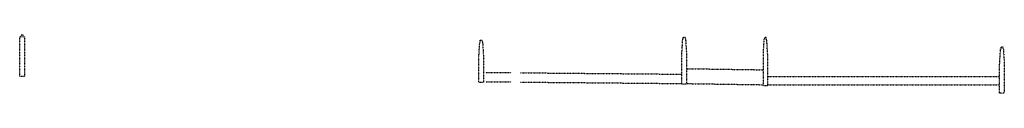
# Model space of a CAD drawing. Header units: feet. Extents: x 1387355 to 1398876, y 442909 to 444023.
# Tile 3 of 3: x 1397821 to 1398876, y 442909 to 442971. Entities that reach past the tile are written whole.
import ezdxf

# ---------------------------------------------------------------- set-up
doc = ezdxf.new("R2010")
doc.units = ezdxf.units.FT
doc.header["$MEASUREMENT"] = 0
doc.linetypes.add('OhDOT_USTN5', pattern=[0.11, 0.055, -0.055])
doc.layers.add('DR_X_Storm_Sewer', color=151, linetype='OhDOT_USTN5')

msp = doc.modelspace()

# ---------------------------------------------------------------- linework, layer by layer
at = {"layer": 'DR_X_Storm_Sewer'}
for points in [[(1397822.67, 442971.3), (1397824.67, 442971.3), (1397824.67, 442969.3), (1397826.17, 442969.3), (1397826.17, 442926.6), (1397821.17, 442926.6), (1397821.17, 442969.3), (1397822.67, 442969.3), (1397822.67, 442971.3)], [(1398314.8, 442965.65), (1398316.8, 442965.65), (1398316.8, 442963.65), (1398317.3, 442963.65), (1398318.3, 442947.65), (1398318.3, 442920.32), (1398313.3, 442920.32), (1398313.3, 442947.65), (1398314.3, 442963.65), (1398314.8, 442963.65), (1398314.8, 442965.65)], [(1398532.36, 442968.95), (1398534.36, 442968.95), (1398534.36, 442966.95), (1398534.86, 442966.95), (1398535.86, 442950.95), (1398535.86, 442918.36), (1398530.86, 442918.36), (1398530.86, 442950.95), (1398531.86, 442966.95), (1398532.36, 442966.95), (1398532.36, 442968.95)], [(1398621.37, 442968.49), (1398619.37, 442968.49), (1398619.37, 442966.49), (1398618.87, 442966.49), (1398617.87, 442950.49), (1398617.87, 442917.08), (1398622.87, 442917.08), (1398622.87, 442950.49), (1398621.87, 442966.49), (1398621.37, 442966.49), (1398621.37, 442968.49)], [(1398872.99, 442958.35), (1398874.99, 442958.35), (1398874.99, 442956.35), (1398875.49, 442956.35), (1398876.49, 442940.35), (1398876.49, 442908.96), (1398871.49, 442908.96), (1398871.49, 442940.35), (1398872.49, 442956.35), (1398872.99, 442956.35), (1398872.99, 442958.35)], [(1398320.83, 442931.08), (1398347.88, 442930.85)], [(1398357.88, 442930.74), (1398530.86, 442929.19)], [(1398535.86, 442935.13), (1398617.87, 442933.92)], [(1398320.83, 442921.08), (1398347.88, 442920.85)], [(1398357.88, 442920.74), (1398530.86, 442919.19)], [(1398622.87, 442926.88), (1398871.49, 442926.88)], [(1398535.86, 442919.13), (1398617.87, 442917.92)], [(1398622.87, 442917.88), (1398871.49, 442917.88)]]:
    msp.add_lwpolyline(points, dxfattribs=at)

doc.saveas('drawing.dxf')
